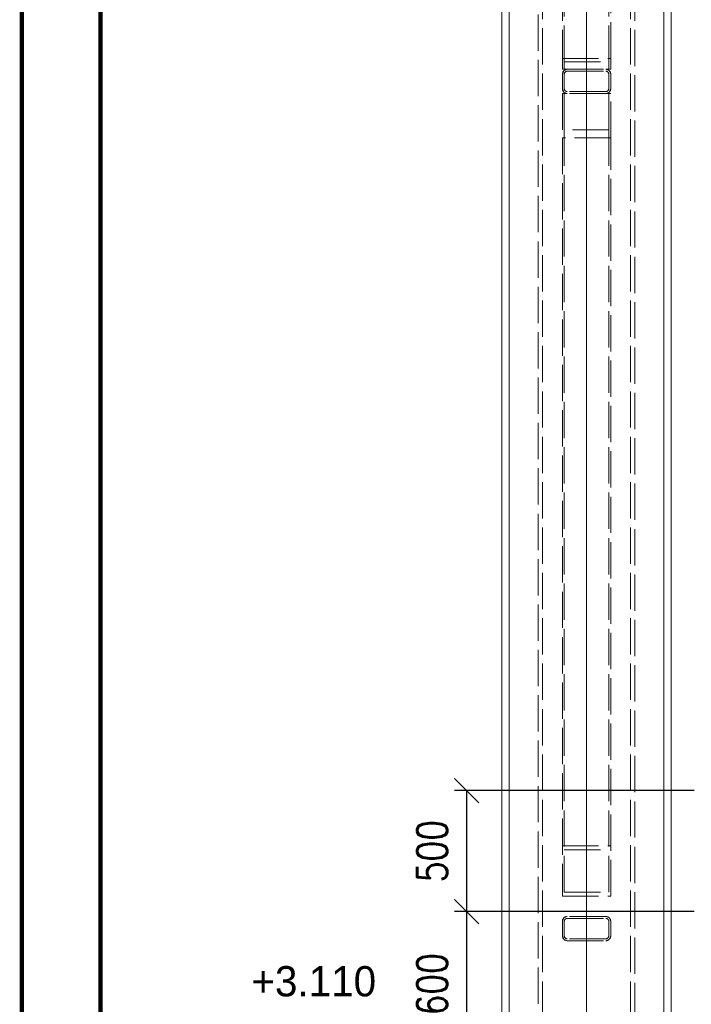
# Paper-space layout 'Layout1' of a CAD drawing. Extents: x -2 to 1033, y -36 to 596.
# Tile 16 of 86: x 0 to 55, y 402 to 483. Entities that reach past the tile are written whole.
import ezdxf
from ezdxf.enums import TextEntityAlignment as Align

# ---------------------------------------------------------------- set-up
doc = ezdxf.new("R2010")
doc.units = 0
doc.linetypes.add('ACAD_ISO02W100', pattern=[15, 12, -3])
doc.linetypes.add('ACAD_ISO04W100', pattern=[30.5, 24, -3, 0.5, -3])
doc.layers.get('0').update_dxf_attribs({"linetype": 'CONTINUOUS'})
doc.layers.get('DEFPOINTS').update_dxf_attribs({"color": 132, "linetype": 'CONTINUOUS'})
doc.layers.add('AS_INS_ON', color=7, linetype='CONTINUOUS')
doc.layers.add('RAMECEK_HP', color=251, linetype='CONTINUOUS')
doc.layers.add('SS_1.ET-HALA_TaO-SLOUP', color=9, linetype='CONTINUOUS', lineweight=13)
doc.layers.add('SS_KOTY', color=3, linetype='CONTINUOUS', lineweight=25)
doc.styles.add('ROMANS', font='romans.shx', dxfattribs={"width": 0.8})
doc.dimstyles.new('A-1_(2.5)_50AS', dxfattribs={"dimtxt": 2.5, "dimasz": 2, "dimexe": 1, "dimexo": 2, "dimgap": 0, "dimtad": 0, "dimdec": 1, "dimlfac": 50, "dimrnd": 1, "dimtxsty": 'ROMANS', "dimblk1": 'OBLIQUE', "dimblk2": 'OBLIQUE', "dimsah": 1, "dimcen": 2, "dimclrd": 256, "dimclre": 256, "dimclrt": 256, "dimadec": 1, "dimazin": 2, "dimtfac": 0.714286, "dimtdec": 1, "dimtmove": 0, "dimatfit": 3, "dimldrblk": 'OPEN', "dimfxl": 1, "dimtvp": 1.142857, "dimtfill": 1, "dimtolj": 1, "dimlwd": -1, "dimlwe": -1, "dimarcsym": 0})

# ---------------------------------------------------------------- blocks, each defined once
blk = doc.blocks.new('*U6')
at = {"layer": 'RAMECEK_HP', "lineweight": 35, "const_width": 0.35}
for points in [[(0, 594), (0, 0), (841, 0), (841, 594)], [(6.5, 587.5), (6.5, 6.5), (834.5, 6.5), (834.5, 587.5)]]:
    blk.add_lwpolyline(points, close=True, dxfattribs=at)
at = {"layer": 'DEFPOINTS', "style": 'ROMANS', "width": 0.8}
blk.add_attdef('TISK', text='', height=10, dxfattribs=at).set_placement((841, -33), align=Align.RIGHT)
blk = doc.blocks.new('_Oblique')
at = {"color": 0, "linetype": 'ByBlock', "lineweight": -2}
blk.add_line((-0.5, -0.5), (0.5, 0.5), dxfattribs=at)
blk = doc.blocks.new('*D62')
at = {"layer": 'DEFPOINTS', "color": 0, "transparency": 16777216}
for p in [(36.78, 409.37), (57.589, 409.37, 27848.14), (58.489, 397.37, 27868.2)]:
    blk.add_point(p, dxfattribs=at)
at = {"layer": 'SS_KOTY', "transparency": 16777216}
for p, q in [((55.589, 409.37), (35.78, 409.37)), ((36.78, 397.37), (36.78, 409.37)), ((56.489, 397.37), (35.78, 397.37))]:
    blk.add_line(p, q, dxfattribs=at)
at = {"layer": 'SS_KOTY', "transparency": 16777216, "xscale": 2, "yscale": 2, "zscale": 2}
for p, rotation in [((36.78, 409.37), 90), ((36.78, 397.37), 270)]:
    blk.add_blockref('_Oblique', p, dxfattribs=dict(at, rotation=rotation))
at = {"layer": 'SS_KOTY', "transparency": 16777216, "insert": (33.923, 403.37), "char_height": 2.5, "attachment_point": 5, "rotation": 90, "style": 'ROMANS', "bg_fill": 3, "box_fill_scale": 1.1, "bg_fill_color": 256, "bg_fill_true_color": 13158600, "bg_fill_transparency": 0}
blk.add_mtext('\\A1;600', dxfattribs=at)
blk = doc.blocks.new('_OPEN')
at = {"color": 0, "linetype": 'ByBlock'}
for p, q in [((-1, 0.167), (0, 0)), ((0, 0), (-1, -0.167)), ((0, 0), (-1, 0))]:
    blk.add_line(p, q, dxfattribs=at)
blk = doc.blocks.new('*D63')
at = {"layer": 'DEFPOINTS', "color": 0, "transparency": 16777216}
for p in [(36.78, 419.37), (57.589, 419.37, 27848.46), (57.589, 409.37, 27848.14)]:
    blk.add_point(p, dxfattribs=at)
at = {"layer": 'SS_KOTY', "transparency": 16777216}
for p, q in [((55.589, 419.37), (35.78, 419.37)), ((36.78, 409.37), (36.78, 419.37)), ((55.589, 409.37), (35.78, 409.37))]:
    blk.add_line(p, q, dxfattribs=at)
at = {"layer": 'SS_KOTY', "transparency": 16777216, "xscale": 2, "yscale": 2, "zscale": 2}
for p, rotation in [((36.78, 419.37), 90), ((36.78, 409.37), 270)]:
    blk.add_blockref('_Oblique', p, dxfattribs=dict(at, rotation=rotation))
at = {"layer": 'SS_KOTY', "transparency": 16777216, "insert": (33.923, 414.37), "char_height": 2.5, "attachment_point": 5, "rotation": 90, "style": 'ROMANS', "bg_fill": 3, "box_fill_scale": 1.1, "bg_fill_color": 256, "bg_fill_true_color": 13158600, "bg_fill_transparency": 0}
blk.add_mtext('\\A1;500', dxfattribs=at)

psp = doc.layouts.get("Layout1")

# ---------------------------------------------------------------- linework, layer by layer
at = {"layer": 'SS_1.ET-HALA_TaO-SLOUP', "color": 9, "linetype": 'ACAD_ISO02W100', "ltscale": 0.25}
for p, q in [((44.6894, 542.2344), (44.6894, 479.8529)), ((44.8494, 479.5841), (44.8494, 542.2344)), ((48.5294, 479.5841), (48.5294, 542.2344)), ((48.6894, 479.8529), (48.6894, 542.2344)), ((44.6894, 479.8529), (48.6894, 479.8529)), ((44.6894, 479.8529), (44.6894, 478.9704)), ((44.8494, 479.5841), (48.5294, 479.5841)), ((44.8494, 478.9704), (44.8494, 479.5841)), ((48.5294, 478.9704), (48.5294, 479.5841)), ((48.6894, 478.9704), (48.6894, 479.8529)), ((44.6894, 478.9704), (45.0894, 478.9704)), ((44.6894, 478.5703), (44.8066, 478.8532)), ((44.6894, 478.5703), (44.6894, 477.3703)), ((44.8066, 478.8532), (45.0894, 478.9703)), ((44.9197, 478.7401), (44.8494, 478.5703)), ((44.8494, 477.3703), (44.8494, 478.5703)), ((45.0894, 478.8103), (44.9197, 478.7401)), ((45.0894, 478.9703), (48.2894, 478.9703)), ((45.0894, 478.8103), (48.2894, 478.8103)), ((48.2894, 478.9704), (48.6894, 478.9704)), ((48.2894, 478.9703), (48.5723, 478.8532)), ((48.4591, 478.7401), (48.2894, 478.8103)), ((48.5294, 478.5703), (48.4591, 478.7401)), ((48.5294, 477.3703), (48.5294, 478.5703)), ((48.5723, 478.8532), (48.6894, 478.5703)), ((48.6894, 477.3703), (48.6894, 478.5703)), ((44.8066, 477.0875), (44.6894, 477.3703)), ((45.0894, 476.9703), (44.6894, 476.9703)), ((44.6894, 476.9703), (44.6894, 473.3073)), ((45.0894, 476.9703), (44.8066, 477.0875)), ((44.8494, 477.3703), (44.9197, 477.2006)), ((44.8494, 473.9587), (44.8494, 476.9703)), ((44.9197, 477.2006), (45.0894, 477.1303)), ((48.2894, 477.1303), (45.0894, 477.1303)), ((48.2894, 476.9703), (45.0894, 476.9703)), ((48.2894, 477.1303), (48.4591, 477.2006)), ((48.5723, 477.0875), (48.2894, 476.9703)), ((48.6894, 476.9703), (48.2894, 476.9703)), ((48.4591, 477.2006), (48.5294, 477.3703)), ((48.5294, 473.9587), (48.5294, 476.9703)), ((48.6894, 477.3703), (48.5723, 477.0875)), ((48.6894, 473.3073), (48.6894, 476.9703)), ((48.5294, 473.9587), (44.8494, 473.9587)), ((48.6894, 473.3073), (44.6894, 473.3073))]:
    psp.add_line(p, q, dxfattribs=at)
at = {"layer": 'SS_1.ET-HALA_TaO-SLOUP', "color": 9, "linetype": 'ACAD_ISO04W100', "ltscale": 0.25}
psp.add_line((46.6894, 542.2344), (46.6894, 477.9703), dxfattribs=at)
at = {"layer": 'SS_1.ET-HALA_TaO-SLOUP', "color": 9, "linetype": 'ACAD_ISO02W100', "ltscale": 0.25}
for centre, start, end in [((45.0894, 478.5703), 90, 180), ((48.2894, 478.5703), 0, 90), ((45.0894, 477.3703), 180, 270), ((48.2894, 477.3703), 270, 0)]:
    psp.add_arc(centre, 0.4, start, end, dxfattribs=at)
at = {"layer": 'SS_1.ET-HALA_TaO-SLOUP', "color": 9, "linetype": 'ACAD_ISO02W100', "ltscale": 0.25, "extrusion": (-3.67394e-16, 3.06162e-16, -1)}
for centre, start, end in [((-45.0894, 478.5703), 0, 90), ((-45.0894, 477.3703), 270, 0)]:
    psp.add_arc(centre, 0.24, start, end, dxfattribs=at)
at = {"layer": 'SS_1.ET-HALA_TaO-SLOUP', "color": 9, "linetype": 'ACAD_ISO02W100', "ltscale": 0.25, "extrusion": (2.50783e-13, 6.06636e-13, -1)}
psp.add_arc((-48.2894, 478.5703), 0.24, 90, 180, dxfattribs=at)
at = {"layer": 'SS_1.ET-HALA_TaO-SLOUP', "color": 9, "linetype": 'ACAD_ISO02W100', "ltscale": 0.25, "extrusion": (2.50783e-13, -6.06024e-13, -1)}
psp.add_arc((-48.2894, 477.3703), 0.24, 180, 270, dxfattribs=at)

# ---------------------------------------------------------------- block references
at = {"layer": 'RAMECEK_HP'}
psp.add_blockref('*U6', (0, 0), dxfattribs=at)

# ---------------------------------------------------------------- texts
at = {"layer": 'AS_INS_ON', "color": 3}
psp.add_text('+3.110', height=2.5, dxfattribs=at).set_placement((18.9749, 402.3703))

# ---------------------------------------------------------------- next in the draw order: dimensions: what is measured, and where the dimension line sits
at = {"layer": 'SS_KOTY'}
dim = psp.add_linear_dim(base=(36.7802, 409.3703), p1=(58.4894, 397.3703, 27868.2), p2=(57.5894, 409.3703, 27848.14), angle=90, dimstyle='A-1_(2.5)_50AS', dxfattribs=at)
dim.commit()
dim.dimension.update_dxf_attribs({"geometry": '*D62', "text_midpoint": (33.9231, 403.3703)})

# ---------------------------------------------------------------- next in the draw order: linework, layer by layer
at = {"layer": 'SS_1.ET-HALA_TaO-SLOUP', "color": 9, "linetype": 'ACAD_ISO02W100', "ltscale": 0.25}
for p, q in [((44.8066, 407.0875), (44.6894, 407.3703)), ((45.0894, 406.9703), (44.8066, 407.0875)), ((44.8494, 407.3703), (44.9197, 407.2006)), ((44.9197, 407.2006), (45.0894, 407.1303)), ((48.2894, 407.1303), (45.0894, 407.1303)), ((45.0894, 406.9703), (48.2894, 406.9703)), ((48.2894, 407.1303), (48.4591, 407.2006)), ((48.5723, 407.0875), (48.2894, 406.9703)), ((48.4591, 407.2006), (48.5294, 407.3703)), ((48.6894, 407.3703), (48.5723, 407.0875))]:
    psp.add_line(p, q, dxfattribs=at)
for centre, start, end in [((45.0894, 407.3703), 180, 270), ((48.2894, 407.3703), 270, 0)]:
    psp.add_arc(centre, 0.4, start, end, dxfattribs=at)
at = {"layer": 'SS_1.ET-HALA_TaO-SLOUP', "color": 9, "linetype": 'ACAD_ISO02W100', "ltscale": 0.25, "extrusion": (-3.03532e-13, -1.25269e-13, -1)}
psp.add_arc((-45.0894, 407.3703), 0.24, 270, 0, dxfattribs=at)
at = {"layer": 'SS_1.ET-HALA_TaO-SLOUP', "color": 9, "linetype": 'ACAD_ISO02W100', "ltscale": 0.25, "extrusion": (3.76358e-13, -9.09189e-13, -1)}
psp.add_arc((-48.2894, 407.3703), 0.24, 180, 270, dxfattribs=at)

# ---------------------------------------------------------------- next in the draw order: dimensions: what is measured, and where the dimension line sits
at = {"layer": 'SS_KOTY'}
dim = psp.add_linear_dim(base=(36.7802, 419.3703), p1=(57.5894, 409.3703, 27848.14), p2=(57.5894, 419.3703, 27848.46), angle=90, dimstyle='A-1_(2.5)_50AS', override={"dimtmove": 1}, dxfattribs=at)
dim.commit()
dim.dimension.update_dxf_attribs({"geometry": '*D63', "text_midpoint": (33.9231, 414.3703)})

# ---------------------------------------------------------------- next in the draw order: linework, layer by layer
at = {"layer": 'SS_1.ET-HALA_TaO-SLOUP', "color": 5, "linetype": 'Continuous', "ltscale": 0.25}
for p, q in [((39.6894, 542.2344), (39.6894, 335.1703)), ((40.2894, 335.1703), (40.2894, 542.2344)), ((53.0894, 542.2344), (53.0894, 335.1703)), ((53.6894, 542.2344), (53.6894, 335.1703))]:
    psp.add_line(p, q, dxfattribs=at)
at = {"layer": 'SS_1.ET-HALA_TaO-SLOUP', "color": 9, "linetype": 'ACAD_ISO02W100', "ltscale": 0.25}
for p, q in [((42.6894, 345.5018), (42.6894, 542.2344)), ((43.0494, 344.3612), (43.0494, 542.2344)), ((50.3294, 344.3612), (50.3294, 542.2344)), ((50.6894, 542.2344), (50.6894, 345.5018)), ((44.8494, 410.9896), (44.8494, 473.9587)), ((48.5294, 410.9896), (48.5294, 473.9587)), ((44.6894, 473.3073), (44.6894, 410.6576)), ((48.6894, 410.6576), (48.6894, 473.3073)), ((44.6894, 414.8084), (48.6894, 414.8084)), ((44.8494, 414.4763), (48.5294, 414.4763)), ((44.8494, 410.9896), (48.5294, 410.9896)), ((44.6894, 410.6576), (48.6894, 410.6576)), ((44.6894, 408.5703), (44.8066, 408.8532)), ((44.6894, 408.5703), (44.6894, 407.3703)), ((44.8066, 408.8532), (45.0894, 408.9703)), ((44.9197, 408.7401), (44.8494, 408.5703)), ((44.8494, 407.3703), (44.8494, 408.5703)), ((45.0894, 408.8103), (44.9197, 408.7401)), ((48.2894, 408.9703), (45.0894, 408.9703)), ((45.0894, 408.8103), (48.2894, 408.8103)), ((48.2894, 408.9703), (48.5723, 408.8532)), ((48.4591, 408.7401), (48.2894, 408.8103)), ((48.5294, 408.5703), (48.4591, 408.7401)), ((48.5294, 407.3703), (48.5294, 408.5703)), ((48.5723, 408.8532), (48.6894, 408.5703)), ((48.6894, 407.3703), (48.6894, 408.5703))]:
    psp.add_line(p, q, dxfattribs=at)
at = {"layer": 'SS_1.ET-HALA_TaO-SLOUP', "color": 9, "linetype": 'ACAD_ISO04W100', "ltscale": 0.25}
for p, q in [((46.6894, 330.0763), (46.6894, 542.2344)), ((46.6894, 335.1703), (46.6894, 542.2344)), ((46.6894, 335.1703), (46.6894, 542.2344)), ((46.6894, 407.9703), (46.6894, 477.9703))]:
    psp.add_line(p, q, dxfattribs=at)
at = {"layer": 'SS_1.ET-HALA_TaO-SLOUP', "color": 9, "linetype": 'ACAD_ISO02W100', "ltscale": 0.25}
for centre, start, end in [((45.0894, 408.5703), 90, 180), ((48.2894, 408.5703), 0, 90)]:
    psp.add_arc(centre, 0.4, start, end, dxfattribs=at)
at = {"layer": 'SS_1.ET-HALA_TaO-SLOUP', "color": 9, "linetype": 'ACAD_ISO02W100', "ltscale": 0.25, "extrusion": (-3.03532e-13, 1.25881e-13, -1)}
psp.add_arc((-45.0894, 408.5703), 0.24, 0, 90, dxfattribs=at)
at = {"layer": 'SS_1.ET-HALA_TaO-SLOUP', "color": 9, "linetype": 'ACAD_ISO02W100', "ltscale": 0.25, "extrusion": (3.76358e-13, 9.09801e-13, -1)}
psp.add_arc((-48.2894, 408.5703), 0.24, 90, 180, dxfattribs=at)

doc.saveas('drawing.dxf')
